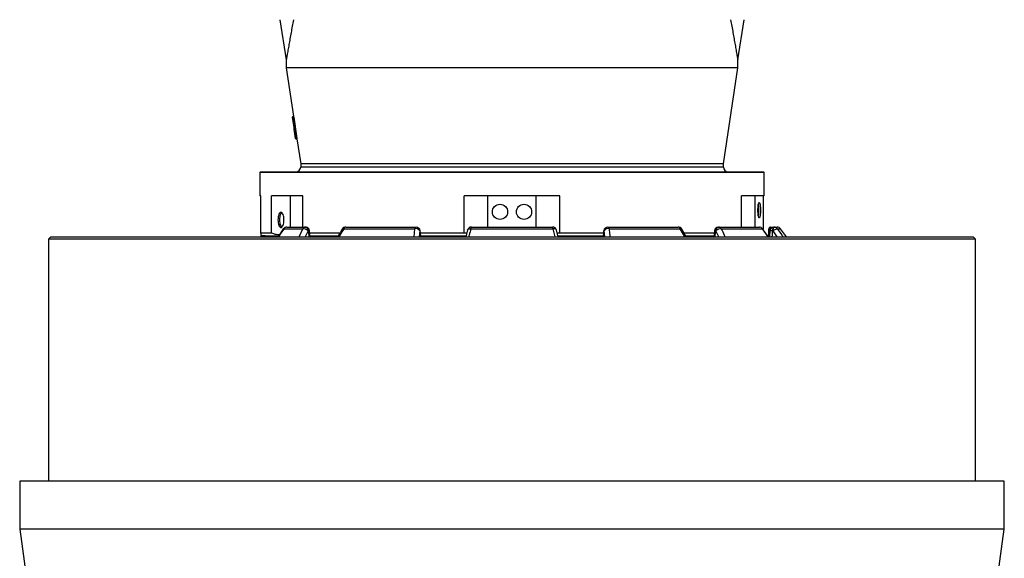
# Model space of a CAD drawing. Header units: millimetres. Extents: x 1298 to 2528, y 500 to 3537.
# Tile 3 of 6: x 1298 to 2528, y 1172 to 1845. Entities that reach past the tile are written whole.
import ezdxf

# ---------------------------------------------------------------- set-up
doc = ezdxf.new("R2010")
doc.units = ezdxf.units.MM

msp = doc.modelspace()

# ---------------------------------------------------------------- linework, layer by layer
at = {"color": 7, "linetype": 'Continuous', "lineweight": 25}
for p, q in [((1623.5, 1844.8), (1631.5, 1794.8)), ((2195.5, 1794.8), (2203.5, 1844.8)), ((1631.5, 1794.8), (1631.5, 1784.8)), ((1631.5, 1784.8), (1640.6, 1724.1)), ((2195.5, 1784.8), (1631.5, 1784.8)), ((2177.5, 1664.8), (2195.5, 1784.8)), ((2195.5, 1784.8), (2195.5, 1794.8)), ((1639.2, 1722.9), (1640.2, 1723)), ((1641.2, 1710), (1639.2, 1722.9)), ((1640.6, 1724.1), (1640.1, 1724)), ((1640.1, 1724), (1640.2, 1723)), ((1640.8, 1723.1), (1640.2, 1723)), ((1640.2, 1723), (1642.2, 1710.2)), ((1641.2, 1710), (1642.2, 1710.2)), ((1641.5, 1708.1), (1641.2, 1710)), ((1642.7, 1710.3), (1642.2, 1710.2)), ((1642.2, 1710.2), (1642.3, 1709.2)), ((1643.2, 1696.5), (1641.5, 1708.1)), ((1642.9, 1709.3), (1642.3, 1709.2)), ((1642.3, 1709.2), (1642.5, 1707.8)), ((1643.1, 1707.9), (1642.5, 1707.8)), ((1642.5, 1707.8), (1644.2, 1696.3)), ((1644.7, 1696.4), (1644.2, 1696.3)), ((1644.3, 1695.7), (1644.8, 1695.8)), ((1644.8, 1695.8), (1649.5, 1664.8)), ((1649.5, 1664.8), (1649.5, 1660.8)), ((2177.5, 1664.8), (1649.5, 1664.8)), ((2177.5, 1660.8), (2177.5, 1664.8)), ((1599.5, 1654.8), (1598.5, 1653.8)), ((1598.5, 1653.8), (1598.5, 1624.8)), ((2228.5, 1653.8), (1598.5, 1653.8)), ((1599.5, 1654.8), (2227.5, 1654.8)), ((2228.5, 1653.8), (2227.5, 1654.8)), ((2228.5, 1624.8), (2228.5, 1653.8)), ((1599.9, 1624.8), (1598.5, 1624.8)), ((1599.9, 1578.2), (1599.9, 1624.8)), ((1636.6, 1624.8), (1613.1, 1624.8)), ((1613.1, 1578.2), (1613.1, 1624.8)), ((1652.1, 1624.8), (1636.6, 1624.8)), ((1636.6, 1585.8), (1636.6, 1624.8)), ((1652.1, 1585.8), (1652.1, 1624.8)), ((1853.8, 1578.2), (1853.8, 1624.8)), ((1883.5, 1624.8), (1853.8, 1624.8)), ((1883.5, 1585.8), (1883.5, 1624.8)), ((1943.5, 1624.8), (1883.5, 1624.8)), ((1943.5, 1585.8), (1943.5, 1624.8)), ((1973.2, 1624.8), (1943.5, 1624.8)), ((1973.2, 1578.2), (1973.2, 1624.8)), ((2217.1, 1624.8), (2200, 1624.8)), ((2200, 1585.8), (2200, 1624.8)), ((2228.5, 1624.8), (2217.1, 1624.8)), ((2217.1, 1585.8), (2217.1, 1624.8)), ((2227.1, 1624.8), (2227.1, 1583)), ((1600.5, 1574.8), (1599.5, 1573.8)), ((1613.1, 1578.2), (1599.9, 1578.2)), ((1599.9, 1575.7), (1600.5, 1574.7)), ((1605.1, 1574.8), (1604.3, 1573.8)), ((1627.8, 1583.6), (1621.2, 1573.8)), ((1628.5, 1583.7), (1652, 1583.7)), ((1632, 1585.8), (1655.2, 1585.8)), ((1655.2, 1585.8), (1655.6, 1585.8)), ((1659.1, 1581.2), (1658.7, 1581.2)), ((1661.2, 1573.8), (1660.6, 1581.2)), ((1698.4, 1578.2), (1660.8, 1578.2)), ((1703.3, 1583.7), (1792.2, 1583.7)), ((1705.8, 1585.8), (1793.6, 1585.8)), ((1793.6, 1585.8), (1793.8, 1585.8)), ((1798.6, 1581.2), (1798.4, 1581.2)), ((1799.5, 1573.8), (1798.7, 1581.2)), ((1853.8, 1578.2), (1799, 1578.2)), ((1856.8, 1578.1), (1853.8, 1578.2)), ((1858, 1582.1), (1855.7, 1573.8)), ((1862.2, 1583.7), (1964.8, 1583.7)), ((1862.8, 1585.8), (1964.2, 1585.8)), ((1971.3, 1573.8), (1969, 1582.1)), ((1973.2, 1578.2), (1970.1, 1578.1)), ((2028, 1578.2), (1973.2, 1578.2)), ((2028.2, 1581.2), (2027.5, 1573.8)), ((2028.5, 1581.2), (2028.4, 1581.2)), ((2033.2, 1585.8), (2033.3, 1585.8)), ((2033.3, 1585.8), (2121.2, 1585.8)), ((2034.8, 1583.7), (2123.7, 1583.7)), ((2131, 1573.8), (2125.5, 1583.3)), ((2166.2, 1578.2), (2128.5, 1578.2)), ((2166.4, 1581.2), (2165.7, 1573.8)), ((2168.3, 1581.2), (2167.9, 1581.2)), ((2171.4, 1585.8), (2171.8, 1585.8)), ((2171.8, 1585.8), (2222.5, 1585.8)), ((2174.9, 1583.7), (2226.3, 1583.7)), ((2233.9, 1573.8), (2226.5, 1583.7)), ((2234.2, 1573.8), (2234.4, 1581.1)), ((2234.4, 1583.8), (2234.4, 1583.8)), ((2235.5, 1581.1), (2235, 1573.8)), ((2239.7, 1581.2), (2239.2, 1581.2)), ((2240.5, 1585.8), (2241, 1585.8)), ((2241, 1585.8), (2244.9, 1585.8)), ((2256.2, 1573.8), (2249, 1583.7)), ((1337.5, 1573.8), (1334.5, 1570.8)), ((1334.5, 1570.8), (1334.5, 1268.7)), ((1913.5, 1570.8), (1334.5, 1570.8)), ((1337.5, 1573.8), (1913.5, 1573.8)), ((1913.5, 1573.8), (2489.5, 1573.8)), ((2492.5, 1570.8), (1913.5, 1570.8)), ((2492.5, 1570.8), (2489.5, 1573.8)), ((2492.5, 1268.7), (2492.5, 1570.8)), ((1298.5, 1268.7), (1298.5, 1208.7)), ((2528.5, 1268.7), (1298.5, 1268.7)), ((2528.5, 1208.7), (2528.5, 1268.7)), ((1298.5, 1208.7), (1313.5, 1098.7)), ((2528.5, 1208.7), (1298.5, 1208.7)), ((2513.5, 1098.7), (2528.5, 1208.7))]:
    msp.add_line(p, q, dxfattribs=at)
at = {"color": 1, "linetype": 'Continuous', "lineweight": 25}
for p, q in [((1644.2, 1696.3), (1644.3, 1695.7)), ((2177.5, 1660.8), (1649.5, 1660.8)), ((1600.5, 1574.8), (1599.6, 1573.8)), ((1647.4, 1573.8), (1652, 1583.7)), ((1658.7, 1581.2), (1655.3, 1573.8)), ((1791.1, 1573.8), (1792.2, 1583.7)), ((1798.4, 1581.2), (1797.6, 1573.8)), ((1967.6, 1573.8), (1964.8, 1583.7)), ((2029.3, 1573.8), (2028.5, 1581.2)), ((2129.5, 1573.8), (2123.7, 1583.7)), ((2171.7, 1573.8), (2168.3, 1581.2)), ((2233.6, 1573.8), (2226.3, 1583.7)), ((2235.3, 1581.1), (2235.2, 1575.9)), ((2235.3, 1581.1), (2235.5, 1581.1)), ((2244.9, 1573.8), (2239.7, 1581.2)), ((2245, 1583.7), (2249, 1583.7))]:
    msp.add_line(p, q, dxfattribs=at)
at = {"color": 7, "linetype": 'Continuous', "lineweight": 25, "flags": 128}
for points in [[(1640.8, 1723.1), (1642.5, 1711.6), (1642.7, 1710.3)], [(1642.5, 1707.8), (1642.3, 1707.8), (1642.1, 1707.8), (1642, 1707.8), (1641.8, 1707.8), (1641.7, 1707.9), (1641.6, 1707.9), (1641.5, 1708), (1641.5, 1708.1)], [(1644.2, 1696.3), (1644.1, 1696.3), (1643.9, 1696.3), (1643.7, 1696.3), (1643.5, 1696.3), (1643.4, 1696.3), (1643.3, 1696.4), (1643.2, 1696.5), (1643.2, 1696.5)], [(2220.6, 1606.8), (2220.7, 1608.6), (2220.8, 1610.4), (2220.9, 1612), (2221.1, 1613.5), (2221.4, 1614.7), (2221.7, 1615.5), (2222, 1616.1), (2222.3, 1616.3), (2222.6, 1616.1), (2222.9, 1615.5), (2223.2, 1614.7), (2223.5, 1613.5), (2223.7, 1612), (2223.8, 1610.4), (2223.9, 1608.6), (2223.9, 1606.8), (2223.9, 1604.9), (2223.8, 1603.1), (2223.7, 1601.5), (2223.5, 1600), (2223.2, 1598.9), (2222.9, 1598), (2222.6, 1597.4), (2222.3, 1597.3), (2222, 1597.4), (2221.7, 1598), (2221.4, 1598.9), (2221.1, 1600), (2220.9, 1601.5), (2220.8, 1603.1), (2220.7, 1604.9), (2220.6, 1606.8)], [(1628.6, 1594.8), (1628.5, 1596.6), (1628.3, 1598.4), (1627.9, 1600), (1627.5, 1601.5), (1626.9, 1602.7), (1626.3, 1603.5), (1625.6, 1604.1), (1624.8, 1604.3), (1624.1, 1604.1), (1623.4, 1603.5), (1622.8, 1602.7), (1622.2, 1601.5), (1621.8, 1600), (1621.4, 1598.4), (1621.2, 1596.6), (1621.1, 1594.8), (1621.2, 1592.9), (1621.4, 1591.1), (1621.8, 1589.5), (1622.2, 1588), (1622.8, 1586.9), (1623.4, 1586), (1624.1, 1585.4), (1624.8, 1585.3), (1625.6, 1585.4), (1626.3, 1586), (1626.9, 1586.9), (1627.5, 1588), (1627.9, 1589.5), (1628.3, 1591.1), (1628.5, 1592.9), (1628.6, 1594.8)], [(1625.8, 1604), (1625.3, 1603.5), (1624.6, 1602.7), (1624.1, 1601.5), (1623.6, 1600), (1623.3, 1598.4), (1623, 1596.6), (1623, 1594.8), (1623, 1592.9), (1623.3, 1591.1), (1623.6, 1589.5), (1624.1, 1588), (1624.6, 1586.9), (1625.3, 1586), (1625.8, 1585.6)], [(1658.7, 1581.2), (1658.6, 1582.1), (1658.3, 1583), (1658, 1583.8), (1657.6, 1584.5), (1657, 1585), (1656.5, 1585.4), (1655.8, 1585.7), (1655.2, 1585.8)], [(1659.1, 1581.2), (1659, 1582.1), (1658.7, 1583), (1658.4, 1583.8), (1658, 1584.5), (1657.4, 1585), (1656.9, 1585.4), (1656.2, 1585.7), (1655.6, 1585.8)], [(1792.2, 1583.7), (1792.3, 1584.2), (1792.4, 1584.6), (1792.6, 1584.9), (1792.8, 1585.2), (1793, 1585.5), (1793.2, 1585.6), (1793.4, 1585.7), (1793.6, 1585.8)], [(2033.3, 1585.8), (2033.6, 1585.7), (2033.8, 1585.6), (2034, 1585.5), (2034.2, 1585.2), (2034.3, 1584.9), (2034.5, 1584.6), (2034.7, 1584.2), (2034.8, 1583.7)], [(2167.9, 1581.2), (2168, 1582.1), (2168.2, 1583), (2168.6, 1583.8), (2169, 1584.5), (2169.5, 1585), (2170.1, 1585.4), (2170.7, 1585.7), (2171.4, 1585.8)], [(2168.3, 1581.2), (2168.4, 1582.1), (2168.6, 1583), (2169, 1583.8), (2169.4, 1584.5), (2169.9, 1585), (2170.5, 1585.4), (2171.1, 1585.7), (2171.8, 1585.8)], [(2234.4, 1581.1), (2234.3, 1581.1), (2234.4, 1581.1), (2234.4, 1581.1), (2234.6, 1581.1), (2234.7, 1581.1), (2234.9, 1581.1), (2235.1, 1581.1), (2235.3, 1581.1)], [(2236.4, 1585.8), (2236.3, 1585.7), (2236.2, 1585.6), (2236.1, 1585.5), (2236, 1585.2), (2235.9, 1585), (2235.9, 1584.7), (2235.8, 1584.3), (2235.8, 1584)], [(2239.2, 1581.2), (2239.2, 1582.1), (2239.3, 1583), (2239.4, 1583.8), (2239.6, 1584.5), (2239.8, 1585), (2240, 1585.4), (2240.2, 1585.7), (2240.5, 1585.8)], [(2239.7, 1581.2), (2239.8, 1582.1), (2239.9, 1583), (2240, 1583.8), (2240.2, 1584.5), (2240.3, 1585), (2240.6, 1585.4), (2240.8, 1585.7), (2241, 1585.8)], [(2239.7, 1581.2), (2240.6, 1581.8), (2241.4, 1582.3), (2242.2, 1582.8), (2243, 1583.2), (2243.7, 1583.5), (2244.3, 1583.7), (2244.7, 1583.8), (2245, 1583.7)]]:
    msp.add_lwpolyline(points, dxfattribs=at)
at = {"color": 1, "linetype": 'Continuous', "lineweight": 25, "flags": 128}
for points in [[(1628.5, 1583.7), (1628.2, 1583.7), (1627.9, 1583.6), (1627.8, 1583.6)], [(1798.6, 1581.2), (1798.7, 1581.2), (1798.7, 1581.2)], [(1858, 1582.1), (1858, 1582.3), (1858.4, 1582.8), (1858.9, 1583.2), (1859.5, 1583.5), (1860.3, 1583.7), (1861.2, 1583.8), (1862.2, 1583.7)], [(1969, 1582.1), (1968.9, 1582.3), (1968.6, 1582.8), (1968.1, 1583.2), (1967.4, 1583.5), (1966.7, 1583.7), (1965.8, 1583.8), (1964.8, 1583.7)], [(2028.4, 1581.2), (2028.2, 1581.2), (2028.2, 1581.2)], [(2226.5, 1583.7), (2226.5, 1583.8), (2226.3, 1583.7)]]:
    msp.add_lwpolyline(points, dxfattribs=at)
at = {"color": 7, "linetype": 'Continuous', "lineweight": 25}
for centre in [(1898.5, 1604.8), (1928.5, 1604.8)]:
    msp.add_circle(centre, 9.5, dxfattribs=at)
for centre, radius, start, end in [((1640.2, 1723), 1, 98.5308, 188.5308), ((1642.5, 1708.2), 1, 98.5308, 188.5308), ((1644.2, 1696.7), 1, 188.5308, 278.5308), ((1643.5, 1660.8), 6, 270, 0), ((2183.5, 1660.8), 6, 180, 270), ((2180.9, 1606.8), 41.1, 349.3092, 10.6908), ((1632, 1580.8), 5, 90, 145.9511), ((1632.1, 1581.7), 4.09, 91.6388, 150.2843), ((1655.4, 1582), 3.72, 92.7667, 153.5865), ((1652.5, 1574.8), 8.92, 45.8956, 92.9894), ((1655.6, 1580.8), 5, 5.2796, 90), ((1705.8, 1580.8), 5, 90, 149.6575), ((1706.1, 1582.8), 3.03, 96.5391, 161.693), ((1793.3, 1577.6), 6.26, 35.5797, 100.9192), ((1793.5, 1580.9), 4.9, 3.9146, 89.104), ((1793.8, 1580.8), 5, 5.4659, 90), ((1793.7, 1580.9), 4.9, 3.9146, 89.104), ((1862.8, 1580.8), 5, 90, 164.5643), ((1865, 1584), 2.91, 141.5485, 185.0246), ((1964.2, 1580.8), 5, 15.4357, 90), ((1961.9, 1584), 2.91, 354.9754, 38.4515), ((2033.2, 1580.8), 5, 90, 174.5341), ((2033.3, 1580.9), 4.9, 90.896, 176.0854), ((2033.4, 1580.9), 4.9, 90.896, 176.0854), ((2033.6, 1577.6), 6.26, 79.0808, 144.4203), ((2121.2, 1580.8), 5, 30.3425, 90), ((2120.8, 1582.8), 3.03, 18.307, 83.4609), ((2171.4, 1580.8), 5, 90, 174.7204), ((2174.5, 1574.8), 8.92, 87.0106, 134.1044), ((2171.6, 1582), 3.72, 26.4135, 87.2333), ((2222.5, 1580.8), 5, 36.4176, 90), ((2222.5, 1581.2), 4.57, 33.3124, 89.3736), ((2236.4, 1583.8), 2, 90, 178.3088), ((2240.5, 1580.8), 5, 90, 176.317), ((2241, 1580.8), 4.92, 35.5474, 89.9017), ((2244.9, 1580.8), 5, 36, 90)]:
    msp.add_arc(centre, radius, start, end, dxfattribs=at)
at = {"color": 1, "linetype": 'Continuous', "lineweight": 25}
for centre, radius, start, end in [((1659.9, 1575.9), 5.33, 83.0974, 98.8113), ((1702.7, 1582.1), 1.68, 70.1716, 135.9715), ((2124.3, 1582.1), 1.68, 43.8347, 109.8681), ((2167.1, 1575.9), 5.33, 81.1887, 96.9027), ((2235.4, 1581), 3.01, 82.3068, 109.1057), ((2237.7, 1571.1), 10.2, 81.2976, 102.2493)]:
    msp.add_arc(centre, radius, start, end, dxfattribs=at)
at = {"color": 7, "linetype": 'Continuous', "lineweight": 25}
msp.add_ellipse((1920.4, 1952.4), major_axis=(26.1, 667.5), ratio=0.433334, start_param=1.962682, end_param=1.981306, dxfattribs=at)
at = {"color": 1, "linetype": 'Continuous', "lineweight": 25}
for centre, major_axis, ratio, start_param, end_param in [((1712.6, 4476.5), (-342.1, 5516.4), 0.049347, 2.120286, 2.12187), ((1639, 4476.5), (-466.3, 5516.4), 0.018003, 2.121825, 2.123409), ((2187.9, 4476.5), (466.3, 5516.4), 0.018003, 4.159776, 4.161361), ((2114.4, 4476.5), (342.1, 5516.4), 0.049347, 4.161315, 4.162899), ((1987, 4476.5), (125.5, 5516.4), 0.067633, 4.159793, 4.161377)]:
    msp.add_ellipse(centre, major_axis=major_axis, ratio=ratio, start_param=start_param, end_param=end_param, dxfattribs=at)
at = {"color": 7, "linetype": 'Continuous', "lineweight": 25}
for points, knots in [([(1640.4, 1844.8), (1639.9, 1842), (1638.9, 1836.5), (1637.5, 1828.5), (1636.1, 1820.8), (1635, 1814.7), (1634.2, 1810), (1633.5, 1806.5), (1633, 1803.3), (1632.5, 1800.7), (1632.2, 1798.7), (1631.9, 1797.1), (1631.7, 1795.9), (1631.5, 1795.1), (1631.5, 1794.8), (1631.5, 1794.8), (1631.5, 1794.8)], [0, 0, 0, 0, 0.115039, 0.230063, 0.346504, 0.462901, 0.527797, 0.592683, 0.658663, 0.724624, 0.774918, 0.825203, 0.8768, 0.928387, 0.978786, 1, 1, 1, 1]), ([(2186.5, 1844.8), (2187, 1842), (2188.1, 1836.5), (2189.5, 1828.5), (2190.9, 1820.8), (2192, 1814.7), (2192.8, 1810), (2193.4, 1806.5), (2194, 1803.3), (2194.4, 1800.7), (2194.8, 1798.7), (2195.1, 1797.1), (2195.3, 1795.9), (2195.4, 1795.1), (2195.5, 1794.8), (2195.5, 1794.8), (2195.5, 1794.8)], [0, 0, 0, 0, 0.115039, 0.230063, 0.346504, 0.462901, 0.527797, 0.592683, 0.658663, 0.724624, 0.774918, 0.825203, 0.8768, 0.928387, 0.978786, 1, 1, 1, 1]), ([(1640.6, 1724.1), (1640.6, 1724.1), (1640.6, 1724.1), (1640.6, 1724), (1640.6, 1723.9), (1640.7, 1723.7), (1640.7, 1723.6), (1640.7, 1723.4), (1640.7, 1723.2), (1640.8, 1723.1)], [0, 0, 0, 0, 0.25, 0.25, 0.5, 0.5, 0.75, 0.75, 1, 1, 1, 1]), ([(1642.7, 1710.3), (1642.7, 1710), (1642.8, 1709.8), (1642.8, 1709.4), (1642.8, 1709.3), (1642.8, 1709.3)], [0, 0, 0, 0, 0.5, 0.5, 1, 1, 1, 1]), ([(1642.9, 1709.3), (1642.9, 1709.3), (1642.9, 1709.3), (1642.9, 1709.2), (1642.9, 1709.2), (1642.9, 1709.1), (1642.9, 1709.1), (1642.9, 1709), (1642.9, 1708.9), (1643, 1708.8), (1643, 1708.7), (1643, 1708.5), (1643, 1708.4), (1643, 1708.3), (1643, 1708.2), (1643.1, 1708), (1643.1, 1708), (1643.1, 1707.9)], [0, 0, 0, 0, 0.125, 0.125, 0.25, 0.25, 0.375, 0.375, 0.5, 0.5, 0.625, 0.625, 0.75, 0.75, 0.875, 0.875, 1, 1, 1, 1]), ([(1644.7, 1696.4), (1644.8, 1696.3), (1644.8, 1696.1), (1644.8, 1695.9), (1644.8, 1695.8), (1644.8, 1695.8), (1644.8, 1695.8)], [0, 0, 0, 0, 0.296862, 0.594137, 0.891413, 1, 1, 1, 1]), ([(1599.9, 1578.2), (1599.9, 1577.8), (1599.9, 1576.8), (1599.9, 1575.9), (1599.9, 1575.9), (1599.9, 1575.8)], [0, 0, 0, 0, 0.254137, 0.684939, 1, 1, 1, 1]), ([(1605.1, 1574.8), (1605, 1574.8), (1604.8, 1574.8), (1604.5, 1574.8), (1604.3, 1574.8), (1604, 1574.8), (1603.8, 1574.8), (1603.5, 1574.8), (1603.3, 1574.8), (1603.1, 1574.8), (1602.8, 1574.8), (1602.6, 1574.8), (1602.4, 1574.8), (1602.3, 1574.8), (1602.1, 1574.8), (1601.9, 1574.8), (1601.7, 1574.8), (1601.6, 1574.8), (1601.5, 1574.8), (1601.3, 1574.8), (1601.2, 1574.8), (1601.1, 1574.8), (1601, 1574.8), (1600.9, 1574.8), (1600.8, 1574.8), (1600.7, 1574.8), (1600.7, 1574.8), (1600.6, 1574.8), (1600.6, 1574.8), (1600.5, 1574.8), (1600.5, 1574.8), (1600.5, 1574.8), (1600.5, 1574.8), (1600.5, 1574.8)], [0, 0, 0, 0, 0.032299, 0.064586, 0.096862, 0.129128, 0.161384, 0.193632, 0.225873, 0.258108, 0.290337, 0.322562, 0.354783, 0.387002, 0.41922, 0.451437, 0.483654, 0.515873, 0.548095, 0.58032, 0.612549, 0.644784, 0.677025, 0.709273, 0.74153, 0.773796, 0.806072, 0.83836, 0.87066, 0.902973, 0.9353, 0.967642, 1, 1, 1, 1]), ([(1605.1, 1574.8), (1606.2, 1574.8), (1608.3, 1574.8), (1612.8, 1574.8), (1617.2, 1574.8), (1620.6, 1574.8), (1621.9, 1574.8)], [0, 0, 0, 0, 0.277013, 0.554026, 0.83104, 1, 1, 1, 1]), ([(1622.7, 1576), (1621.5, 1576.1), (1618.3, 1576.3), (1615.1, 1577.5), (1613.1, 1578.2)], [0, 0, 0, 0, 0.380067, 1, 1, 1, 1]), ([(1661.2, 1574.8), (1662.5, 1574.8), (1667.7, 1574.8), (1678.1, 1574.8), (1688.6, 1574.8), (1695, 1574.8), (1696.5, 1574.8)], [0, 0, 0, 0, 0.128026, 0.508917, 0.889808, 1, 1, 1, 1]), ([(1701.5, 1583.3), (1699.6, 1580.1), (1697.8, 1577), (1695.9, 1573.8), (1695.9, 1573.8)], [0, 0, 0, 0, 0.99084, 1, 1, 1, 1]), ([(1799.4, 1574.8), (1803.9, 1574.8), (1814.7, 1574.8), (1832.4, 1574.8), (1846.8, 1574.8), (1854.8, 1574.8), (1855.9, 1574.8)], [0, 0, 0, 0, 0.244744, 0.592214, 0.939685, 1, 1, 1, 1]), ([(1971, 1574.8), (1972.2, 1574.8), (1980.1, 1574.8), (1994.5, 1574.8), (2012.3, 1574.8), (2023.1, 1574.8), (2027.6, 1574.8)], [0, 0, 0, 0, 0.060429, 0.407853, 0.755277, 1, 1, 1, 1]), ([(2130.5, 1574.8), (2131.9, 1574.8), (2138.4, 1574.8), (2148.9, 1574.8), (2159.2, 1574.8), (2164.5, 1574.8), (2165.8, 1574.8)], [0, 0, 0, 0, 0.110638, 0.491316, 0.871994, 1, 1, 1, 1]), ([(2234.4, 1581.1), (2234.4, 1581.5), (2234.4, 1582), (2234.4, 1582.9), (2234.4, 1583.3), (2234.4, 1583.8)], [0, 0, 0, 0, 0.5, 0.5, 1, 1, 1, 1]), ([(2235.8, 1584), (2235.7, 1583.5), (2235.6, 1583), (2235.4, 1582.1), (2235.4, 1581.6), (2235.3, 1581.1)], [0, 0, 0, 0, 0.5, 0.5, 1, 1, 1, 1]), ([(2236.4, 1585.8), (2237, 1585.8), (2238.6, 1585.8), (2239.8, 1585.8), (2240.4, 1585.8), (2240.4, 1585.8)], [0, 0, 0, 0, 0.38655, 0.957583, 1, 1, 1, 1])]:
    msp.add_open_spline(points, degree=3, knots=knots, dxfattribs=at)
msp.add_open_spline([(1600.5, 1574.8), (1600.5, 1574.8), (1600.5, 1574.8), (1600.5, 1574.8)], degree=3, dxfattribs=at)
at = {"color": 1, "linetype": 'Continuous', "lineweight": 25}
for points, knots in [([(1628.5, 1583.7), (1626.7, 1581), (1624.5, 1577.7), (1622.3, 1574.4), (1621.8, 1573.8)], [0, 0, 0, 0, 0.810744, 1, 1, 1, 1]), ([(1703.3, 1583.7), (1701.7, 1581), (1699.7, 1577.7), (1697.8, 1574.4), (1697.4, 1573.8)], [0, 0, 0, 0, 0.8067384, 1, 1, 1, 1]), ([(1862.2, 1583.7), (1861.4, 1581), (1860.5, 1577.7), (1859.6, 1574.4), (1859.4, 1573.8)], [0, 0, 0, 0, 0.806738, 1, 1, 1, 1]), ([(2034.8, 1583.7), (2035.1, 1581), (2035.4, 1577.7), (2035.8, 1574.4), (2035.8, 1573.8)], [0, 0, 0, 0, 0.806738, 1, 1, 1, 1]), ([(2174.9, 1583.7), (2176.2, 1581), (2177.7, 1577.7), (2179.2, 1574.4), (2179.5, 1573.8)], [0, 0, 0, 0, 0.806738, 1, 1, 1, 1]), ([(2237.6, 1584.8), (2237.5, 1584.7), (2236.9, 1584.4), (2236.2, 1584.2), (2235.8, 1584)], [0, 0, 0, 0, 0.300324, 1, 1, 1, 1]), ([(2245, 1583.7), (2246.9, 1581), (2249.2, 1577.7), (2251.5, 1574.4), (2251.9, 1573.8)], [0, 0, 0, 0, 0.8067384, 1, 1, 1, 1])]:
    msp.add_open_spline(points, degree=3, knots=knots, dxfattribs=at)

doc.saveas('drawing.dxf')
